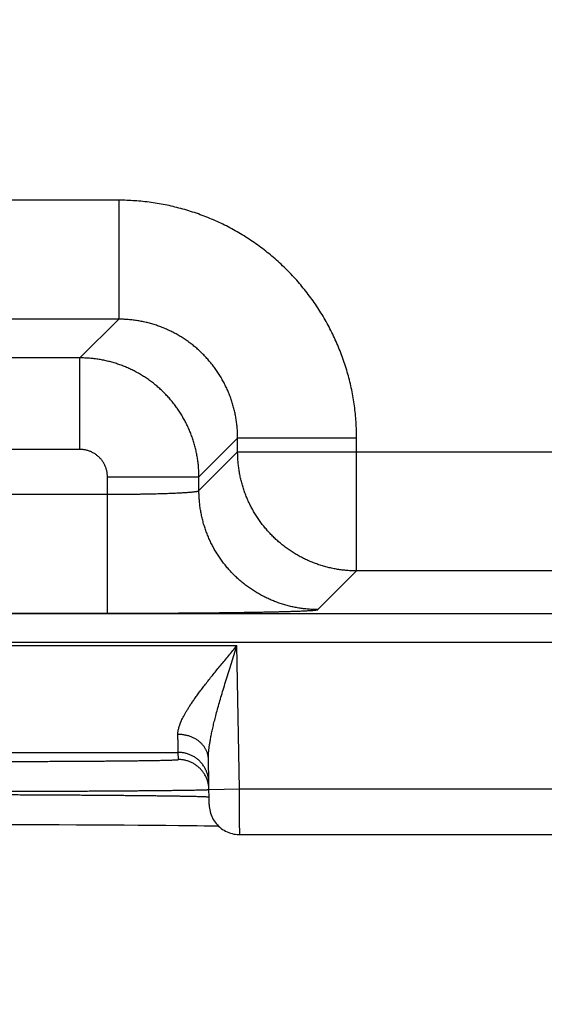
# Model space of a CAD drawing. Header units: inches. Extents: x 0 to 34, y 0 to 22.
# Tile 128 of 152: x 23.041 to 23.385, y 14.014 to 14.66. Entities that reach past the tile are written whole.
import ezdxf

# ---------------------------------------------------------------- set-up
doc = ezdxf.new("R2010")
doc.units = ezdxf.units.IN
doc.header["$LTSCALE"] = 1.87
doc.header["$MEASUREMENT"] = 0
doc.layers.get('0').update_dxf_attribs({"linetype": 'CONTINUOUS'})
doc.layers.add('DIMENSIONS', color=7, linetype='CONTINUOUS')
doc.styles.get("Standard").update_dxf_attribs({"font": 'txt', "width": 0.8})
doc.dimstyles.new('DIMSTYLE_1', dxfattribs={"dimtxt": 0.125, "dimasz": 0.18, "dimexe": 0.18, "dimexo": 0.0625, "dimgap": 0.09, "dimtad": 0, "dimtih": 1, "dimtoh": 1, "dimdec": 3, "dimzin": 4, "dimdsep": 46, "dimtxsty": 'STANDARD', "dimblk": '_FILLED', "dimblk1": '_FILLED', "dimblk2": '_FILLED', "dimcen": 0.09, "dimadec": 0, "dimazin": 0, "dimtp": 0.01, "dimtm": 0.01, "dimtfac": 1, "dimtdec": 3, "dimtofl": 0, "dimtmove": 0, "dimatfit": 3, "dimldrblk": '_FILLED', "dimfxl": 1, "dimtolj": 1, "dimtzin": 4, "dimarcsym": 0})

# ---------------------------------------------------------------- blocks, each defined once
blk = doc.blocks.new('_FILLED')
at = {"color": 0, "linetype": 'BYBLOCK'}
blk.add_solid([(0, 0), (-1, 0.1736), (-1, -0.1736)], dxfattribs=at)
blk = doc.blocks.new('*D14')
at = {"layer": 'DIMENSIONS', "color": 2, "linetype": 'CONTINUOUS'}
for p, q in [((22.9368, 14.9434), (22.9368, 12.50066)), ((23.8668, 14.9434), (23.8668, 12.50066)), ((22.9368, 12.62566), (22.5768, 12.62566)), ((23.8668, 12.62566), (24.2268, 12.62566))]:
    blk.add_line(p, q, dxfattribs=at)
at = {"layer": 'DIMENSIONS', "color": 2, "linetype": 'CONTINUOUS', "xscale": 0.18, "yscale": 0.18, "zscale": 0.18}
blk.add_blockref('_FILLED', (22.9368, 12.62566), dxfattribs=at)
at = {"layer": 'DIMENSIONS', "color": 2, "linetype": 'CONTINUOUS', "xscale": 0.18, "yscale": 0.18, "zscale": 0.18, "rotation": 180}
blk.add_blockref('_FILLED', (23.8668, 12.62566), dxfattribs=at)
at = {"layer": 'DIMENSIONS', "color": 2, "linetype": 'CONTINUOUS', "width": 0.8}
for s, p in [('.930', (23.05773, 12.56316)), ('[', (23.05773, 12.37566)), (']', (23.65773, 12.37566)), ('23.62', (23.15773, 12.37566))]:
    blk.add_text(s, height=0.125, dxfattribs=at).set_placement(p)

msp = doc.modelspace()

# ---------------------------------------------------------------- linework, layer by layer
at = {"color": 7, "linetype": 'CONTINUOUS'}
for p, q in [((23.10596, 14.54153), (22.95565, 14.54153)), ((23.10596, 14.54153), (23.10596, 14.46354)), ((23.10596, 14.46354), (22.95565, 14.46354)), ((23.10596, 14.46354), (23.08059, 14.43817)), ((23.08059, 14.43817), (22.98102, 14.43817)), ((23.08059, 14.37818), (23.08059, 14.43817)), ((23.18395, 14.38555), (23.15858, 14.36019)), ((23.26193, 14.38555), (23.18395, 14.38555)), ((23.18395, 14.37653), (23.18395, 14.38555)), ((23.26193, 14.29854), (23.26193, 14.38555)), ((23.08059, 14.37818), (22.98102, 14.37818)), ((23.15858, 14.35116), (23.18395, 14.37653)), ((23.18395, 14.37653), (23.80766, 14.37653)), ((23.09859, 14.36019), (23.15858, 14.36019)), ((23.09859, 14.27081), (23.09859, 14.36019)), ((23.15858, 14.35116), (23.15858, 14.36019)), ((22.96302, 14.3488), (23.09859, 14.3488)), ((23.23657, 14.27317), (23.26193, 14.29854)), ((23.72967, 14.29854), (23.26193, 14.29854)), ((16.83312, 14.27072), (24.22349, 14.27072)), ((22.96302, 14.27081), (23.09859, 14.27081)), ((16.83312, 14.25173), (24.22349, 14.25173)), ((22.50613, 14.24955), (23.18348, 14.24955)), ((23.18512, 14.15566), (23.18348, 14.24955)), ((22.54456, 14.17956), (23.14504, 14.17956)), ((23.14512, 14.17488), (23.14504, 14.17956)), ((23.16529, 14.14531), (23.16477, 14.17507)), ((23.16512, 14.15531), (23.18512, 14.15566)), ((23.18512, 14.15566), (23.43449, 14.15566)), ((23.03166, 14.13231), (23.04366, 14.13229)), ((23.04366, 14.13229), (23.05545, 14.13226)), ((23.05545, 14.13226), (23.06698, 14.13222)), ((23.06698, 14.13222), (23.07821, 14.13217)), ((23.07821, 14.13217), (23.08909, 14.13212)), ((23.08909, 14.13212), (23.09957, 14.13207)), ((23.09957, 14.13207), (23.10962, 14.13201)), ((23.10962, 14.13201), (23.11882, 14.13194)), ((23.11882, 14.13194), (23.12688, 14.13188)), ((23.12688, 14.13188), (23.13696, 14.13179)), ((23.13696, 14.13179), (23.14525, 14.1317)), ((23.14525, 14.1317), (23.15202, 14.13162)), ((23.15202, 14.13162), (23.15751, 14.13154)), ((23.15751, 14.13154), (23.16207, 14.13147)), ((23.16207, 14.13147), (23.16706, 14.13139)), ((23.18529, 14.12566), (23.43432, 14.12566))]:
    msp.add_line(p, q, dxfattribs=at)
for points in [[(23.16529, 14.14531), (23.16534, 14.14418), (23.16546, 14.14306), (23.16564, 14.14195), (23.16588, 14.14084), (23.16618, 14.13975), (23.16655, 14.13869), (23.16697, 14.13764), (23.16745, 14.13662), (23.16799, 14.13563), (23.16858, 14.13466), (23.16923, 14.13374), (23.16993, 14.13285), (23.17068, 14.13201), (23.17147, 14.1312), (23.17231, 14.13045), (23.17319, 14.12974), (23.17411, 14.12908), (23.17506, 14.12847), (23.17605, 14.12792), (23.17706, 14.12743), (23.17811, 14.127), (23.17917, 14.12662), (23.18026, 14.12631), (23.18136, 14.12605), (23.18247, 14.12586), (23.18359, 14.12573), (23.18472, 14.12567), (23.18529, 14.12566)], [(23.16706, 14.13139), (23.17109, 14.13131), (23.17138, 14.1313)]]:
    msp.add_lwpolyline(points, dxfattribs=at)
for points, knots in [([(23.26193, 14.38555), (23.26193, 14.38733), (23.26187, 14.39087), (23.2616, 14.39618), (23.26115, 14.40149), (23.26052, 14.40678), (23.2597, 14.41204), (23.25871, 14.41727), (23.25754, 14.42247), (23.25619, 14.42763), (23.25466, 14.43273), (23.25296, 14.43778), (23.25109, 14.44278), (23.24906, 14.4477), (23.24685, 14.45255), (23.24448, 14.45732), (23.24195, 14.46201), (23.23926, 14.46661), (23.23642, 14.47111), (23.23342, 14.47552), (23.23027, 14.47982), (23.22698, 14.48401), (23.22355, 14.48808), (23.21998, 14.49204), (23.21628, 14.49587), (23.21245, 14.49957), (23.20849, 14.50314), (23.20442, 14.50657), (23.20023, 14.50986), (23.19593, 14.51301), (23.19152, 14.51601), (23.18702, 14.51885), (23.18242, 14.52154), (23.17773, 14.52407), (23.17296, 14.52644), (23.16811, 14.52865), (23.16319, 14.53069), (23.1582, 14.53256), (23.15314, 14.53426), (23.14804, 14.53578), (23.14288, 14.53713), (23.13768, 14.5383), (23.13245, 14.5393), (23.12718, 14.54011), (23.12189, 14.54075), (23.11659, 14.5412), (23.11127, 14.54147), (23.10773, 14.54153), (23.10596, 14.54153)], [0, 0, 0, 0, 0.021679, 0.043391, 0.065125, 0.086868, 0.108612, 0.130348, 0.152083, 0.173825, 0.195576, 0.217329, 0.239078, 0.260824, 0.282566, 0.304307, 0.326048, 0.34779, 0.369532, 0.391275, 0.413018, 0.43476, 0.456502, 0.478244, 0.499987, 0.521728, 0.54347, 0.565212, 0.586954, 0.608697, 0.63044, 0.652182, 0.673925, 0.695668, 0.717409, 0.73915, 0.760892, 0.782639, 0.804392, 0.826144, 0.847888, 0.869627, 0.891369, 0.913118, 0.934866, 0.956604, 0.978319, 1, 1, 1, 1]), ([(23.18395, 14.38555), (23.18395, 14.3866), (23.18391, 14.3887), (23.18372, 14.39183), (23.1834, 14.39496), (23.18296, 14.39807), (23.1824, 14.40117), (23.18171, 14.40423), (23.18089, 14.40727), (23.17996, 14.41027), (23.17891, 14.41323), (23.17773, 14.41614), (23.17644, 14.41901), (23.17504, 14.42182), (23.17353, 14.42457), (23.1719, 14.42726), (23.17017, 14.42988), (23.16834, 14.43243), (23.1664, 14.4349), (23.16436, 14.43729), (23.16223, 14.4396), (23.16001, 14.44182), (23.15771, 14.44395), (23.15531, 14.44599), (23.15284, 14.44792), (23.15029, 14.44976), (23.14767, 14.45149), (23.14498, 14.45312), (23.14223, 14.45463), (23.13942, 14.45604), (23.13655, 14.45733), (23.13364, 14.4585), (23.13068, 14.45955), (23.12768, 14.46049), (23.12464, 14.4613), (23.12157, 14.46199), (23.11848, 14.46256), (23.11537, 14.463), (23.11224, 14.46331), (23.1091, 14.4635), (23.10701, 14.46354), (23.10596, 14.46354)], [0, 0, 0, 0, 0.025651, 0.0513, 0.076947, 0.102591, 0.128237, 0.153883, 0.179527, 0.205168, 0.230806, 0.256442, 0.282076, 0.307709, 0.333341, 0.358973, 0.384606, 0.410237, 0.435867, 0.461498, 0.487129, 0.512759, 0.538389, 0.564021, 0.589654, 0.615288, 0.640922, 0.666557, 0.692194, 0.717832, 0.74347, 0.769112, 0.794758, 0.820409, 0.846064, 0.871721, 0.897376, 0.923029, 0.948682, 0.974339, 1, 1, 1, 1]), ([(23.15858, 14.36019), (23.15858, 14.36123), (23.15853, 14.36333), (23.15834, 14.36647), (23.15803, 14.36959), (23.15758, 14.3727), (23.15702, 14.37579), (23.15633, 14.37886), (23.15551, 14.3819), (23.15458, 14.3849), (23.15352, 14.38786), (23.15235, 14.39077), (23.15106, 14.39364), (23.14965, 14.39645), (23.14813, 14.3992), (23.14651, 14.40188), (23.14478, 14.4045), (23.14294, 14.40705), (23.14101, 14.40952), (23.13897, 14.41191), (23.13684, 14.41422), (23.13462, 14.41644), (23.13231, 14.41857), (23.12992, 14.4206), (23.12745, 14.42254), (23.1249, 14.42438), (23.12228, 14.42611), (23.11959, 14.42774), (23.11683, 14.42925), (23.11402, 14.43066), (23.11116, 14.43195), (23.10824, 14.43312), (23.10528, 14.43418), (23.10228, 14.43511), (23.09925, 14.43593), (23.09618, 14.43662), (23.09309, 14.43718), (23.08998, 14.43762), (23.08686, 14.43794), (23.08373, 14.43813), (23.08164, 14.43817), (23.08059, 14.43817)], [0, 0, 0, 0, 0.025654, 0.051308, 0.07696, 0.10261, 0.12826, 0.153911, 0.179561, 0.20521, 0.230858, 0.256509, 0.282162, 0.307808, 0.333438, 0.359057, 0.384673, 0.410292, 0.435917, 0.461549, 0.487184, 0.512817, 0.538448, 0.564085, 0.589732, 0.615384, 0.641033, 0.666681, 0.692332, 0.717988, 0.743643, 0.769292, 0.794937, 0.820583, 0.846232, 0.871875, 0.897507, 0.923129, 0.948749, 0.974372, 1, 1, 1, 1]), ([(23.09859, 14.36019), (23.09859, 14.36053), (23.09857, 14.36122), (23.09848, 14.36226), (23.09833, 14.36329), (23.09812, 14.36432), (23.09785, 14.36533), (23.09752, 14.36633), (23.09713, 14.36731), (23.09669, 14.36826), (23.09619, 14.36918), (23.09564, 14.37007), (23.09504, 14.37093), (23.09439, 14.37176), (23.09369, 14.37254), (23.09295, 14.37328), (23.09216, 14.37398), (23.09134, 14.37463), (23.09048, 14.37523), (23.08959, 14.37578), (23.08867, 14.37628), (23.08771, 14.37672), (23.08674, 14.37711), (23.08574, 14.37744), (23.08473, 14.37771), (23.0837, 14.37792), (23.08266, 14.37807), (23.08163, 14.37816), (23.08093, 14.37818), (23.08059, 14.37818)], [0, 0, 0, 0, 0.036617, 0.073427, 0.110383, 0.147443, 0.184567, 0.221713, 0.258844, 0.295937, 0.333007, 0.370073, 0.407151, 0.444244, 0.481347, 0.518455, 0.555564, 0.592666, 0.629753, 0.666826, 0.703904, 0.741008, 0.778157, 0.815328, 0.852478, 0.889563, 0.92654, 0.963368, 1, 1, 1, 1]), ([(23.26193, 14.29854), (23.26089, 14.29854), (23.25879, 14.29859), (23.25566, 14.29878), (23.25253, 14.29909), (23.24942, 14.29954), (23.24633, 14.3001), (23.24327, 14.30079), (23.24023, 14.30161), (23.23724, 14.30254), (23.23428, 14.3036), (23.23136, 14.30477), (23.2285, 14.30606), (23.22569, 14.30747), (23.22294, 14.30898), (23.22025, 14.31061), (23.21763, 14.31234), (23.21508, 14.31418), (23.2126, 14.31611), (23.21021, 14.31815), (23.2079, 14.32028), (23.20568, 14.3225), (23.20355, 14.32481), (23.20151, 14.32721), (23.19958, 14.32968), (23.19774, 14.33223), (23.19601, 14.33485), (23.19438, 14.33754), (23.19287, 14.34029), (23.19146, 14.3431), (23.19017, 14.34596), (23.189, 14.34888), (23.18794, 14.35184), (23.18701, 14.35484), (23.1862, 14.35787), (23.18551, 14.36093), (23.18494, 14.36402), (23.1845, 14.36713), (23.18418, 14.37026), (23.18399, 14.37339), (23.18395, 14.37549), (23.18395, 14.37653)], [0, 0, 0, 0, 0.02564, 0.05128, 0.076921, 0.102562, 0.128203, 0.153844, 0.179486, 0.205128, 0.23077, 0.256413, 0.282055, 0.307698, 0.333341, 0.358984, 0.384628, 0.410271, 0.435915, 0.461558, 0.487202, 0.512845, 0.538489, 0.564132, 0.589776, 0.615419, 0.641062, 0.666705, 0.692348, 0.71799, 0.743634, 0.769276, 0.794917, 0.820558, 0.846199, 0.871842, 0.897484, 0.923122, 0.948753, 0.974378, 1, 1, 1, 1]), ([(23.09859, 14.3488), (23.09945, 14.3488), (23.10117, 14.3488), (23.10375, 14.3488), (23.10632, 14.34881), (23.10888, 14.34883), (23.11142, 14.34885), (23.11393, 14.34887), (23.11642, 14.3489), (23.11887, 14.34894), (23.12128, 14.34897), (23.12366, 14.34901), (23.12598, 14.34906), (23.12826, 14.34911), (23.13048, 14.34916), (23.13264, 14.34922), (23.13473, 14.34928), (23.13676, 14.34934), (23.13872, 14.34941), (23.1406, 14.34948), (23.14241, 14.34956), (23.14413, 14.34963), (23.14577, 14.34971), (23.14732, 14.3498), (23.14879, 14.34988), (23.15015, 14.34997), (23.15143, 14.35006), (23.1526, 14.35015), (23.15367, 14.35025), (23.15464, 14.35034), (23.15551, 14.35044), (23.15627, 14.35054), (23.15693, 14.35064), (23.15747, 14.35074), (23.15791, 14.35084), (23.15823, 14.35094), (23.15845, 14.35103), (23.15856, 14.35112), (23.15858, 14.35116)], [0, 0, 0, 0, 0.043015, 0.085944, 0.128707, 0.171229, 0.213434, 0.255247, 0.296593, 0.337398, 0.377584, 0.417069, 0.455773, 0.493616, 0.530527, 0.566451, 0.601331, 0.635102, 0.667699, 0.699059, 0.729121, 0.757835, 0.785147, 0.811006, 0.835359, 0.858165, 0.879383, 0.898972, 0.916894, 0.933119, 0.947622, 0.960379, 0.971368, 0.980577, 0.988002, 0.993655, 0.997589, 1, 1, 1, 1]), ([(23.23657, 14.27317), (23.23552, 14.27317), (23.23342, 14.27322), (23.23029, 14.27341), (23.22716, 14.27372), (23.22405, 14.27417), (23.22096, 14.27473), (23.2179, 14.27542), (23.21487, 14.27624), (23.21187, 14.27717), (23.20891, 14.27823), (23.20599, 14.2794), (23.20313, 14.28069), (23.20032, 14.2821), (23.19757, 14.28361), (23.19488, 14.28524), (23.19226, 14.28697), (23.18971, 14.28881), (23.18724, 14.29074), (23.18484, 14.29278), (23.18253, 14.29491), (23.18031, 14.29713), (23.17818, 14.29944), (23.17615, 14.30183), (23.17421, 14.30431), (23.17237, 14.30686), (23.17064, 14.30948), (23.16902, 14.31216), (23.1675, 14.31492), (23.1661, 14.31773), (23.16481, 14.32059), (23.16363, 14.3235), (23.16258, 14.32646), (23.16164, 14.32946), (23.16083, 14.3325), (23.16014, 14.33556), (23.15957, 14.33865), (23.15913, 14.34176), (23.15881, 14.34489), (23.15862, 14.34802), (23.15858, 14.35012), (23.15858, 14.35116)], [0, 0, 0, 0, 0.025639, 0.051278, 0.076917, 0.102557, 0.128197, 0.153837, 0.179478, 0.205119, 0.23076, 0.256401, 0.282043, 0.307684, 0.333326, 0.358968, 0.38461, 0.410253, 0.435895, 0.461537, 0.48718, 0.512822, 0.538465, 0.564107, 0.58975, 0.615392, 0.641034, 0.666676, 0.692318, 0.717959, 0.743601, 0.769242, 0.794883, 0.820523, 0.846164, 0.871804, 0.897444, 0.923083, 0.948722, 0.974361, 1, 1, 1, 1]), ([(23.09859, 14.27081), (23.10017, 14.27081), (23.10333, 14.27081), (23.10808, 14.27081), (23.11282, 14.27082), (23.11755, 14.27083), (23.12225, 14.27084), (23.12692, 14.27086), (23.13157, 14.27088), (23.13617, 14.2709), (23.14073, 14.27092), (23.14524, 14.27095), (23.14969, 14.27098), (23.15408, 14.27101), (23.15841, 14.27104), (23.16266, 14.27108), (23.16684, 14.27112), (23.17094, 14.27116), (23.17495, 14.27121), (23.17887, 14.27126), (23.18269, 14.27131), (23.18642, 14.27136), (23.19004, 14.27141), (23.19355, 14.27147), (23.19694, 14.27153), (23.20022, 14.27159), (23.20338, 14.27165), (23.20642, 14.27171), (23.20932, 14.27178), (23.2121, 14.27184), (23.21473, 14.27191), (23.21723, 14.27198), (23.21959, 14.27206), (23.22181, 14.27213), (23.22387, 14.2722), (23.22579, 14.27228), (23.22756, 14.27236), (23.22917, 14.27244), (23.23063, 14.27251), (23.23193, 14.27259), (23.23307, 14.27267), (23.23405, 14.27275), (23.23487, 14.27283), (23.23552, 14.27291), (23.23602, 14.27299), (23.23635, 14.27307), (23.23652, 14.27313), (23.23657, 14.27317)], [0, 0, 0, 0, 0.034377, 0.068776, 0.103134, 0.137387, 0.171477, 0.205352, 0.238982, 0.27234, 0.305386, 0.338068, 0.37034, 0.402165, 0.433509, 0.464336, 0.494612, 0.524302, 0.55337, 0.581776, 0.609488, 0.636476, 0.66271, 0.688154, 0.712775, 0.736544, 0.759436, 0.781429, 0.802493, 0.822599, 0.841721, 0.859839, 0.876938, 0.892993, 0.907983, 0.921889, 0.934698, 0.946399, 0.956977, 0.966415, 0.974701, 0.981827, 0.987789, 0.992582, 0.996204, 0.998662, 1, 1, 1, 1]), ([(23.14478, 14.19135), (23.14477, 14.19165), (23.14478, 14.19227), (23.14487, 14.19323), (23.14504, 14.19425), (23.14528, 14.19533), (23.1456, 14.19648), (23.14601, 14.1977), (23.14652, 14.199), (23.14711, 14.20038), (23.14781, 14.20185), (23.14862, 14.20342), (23.14954, 14.20508), (23.15057, 14.20685), (23.15173, 14.20873), (23.15301, 14.21071), (23.15442, 14.21281), (23.15596, 14.21503), (23.15764, 14.21737), (23.15945, 14.21982), (23.16139, 14.22239), (23.16347, 14.22508), (23.16566, 14.22787), (23.16797, 14.23076), (23.17038, 14.23374), (23.17289, 14.23681), (23.17547, 14.23993), (23.1781, 14.24311), (23.18078, 14.24632), (23.18257, 14.24847), (23.18348, 14.24955)], [0, 0, 0, 0, 0.01275, 0.026313, 0.04083, 0.056437, 0.073267, 0.091455, 0.111129, 0.132408, 0.155418, 0.180287, 0.207132, 0.236063, 0.267185, 0.300597, 0.336374, 0.374572, 0.415242, 0.458388, 0.503979, 0.551969, 0.602249, 0.654669, 0.709048, 0.765113, 0.822551, 0.881049, 0.940302, 1, 1, 1, 1]), ([(23.16477, 14.17507), (23.16476, 14.1756), (23.16477, 14.1767), (23.16484, 14.17844), (23.16499, 14.18034), (23.16522, 14.18244), (23.16553, 14.18474), (23.16594, 14.18726), (23.16645, 14.19002), (23.16707, 14.19303), (23.16781, 14.19632), (23.16867, 14.19988), (23.16965, 14.20372), (23.17076, 14.20786), (23.172, 14.21229), (23.17337, 14.217), (23.17485, 14.22197), (23.17644, 14.22718), (23.17811, 14.23259), (23.17986, 14.23815), (23.18166, 14.24383), (23.18287, 14.24764), (23.18348, 14.24955)], [0, 0, 0, 0, 0.020477, 0.042958, 0.0677, 0.094959, 0.125004, 0.158104, 0.194485, 0.234375, 0.277979, 0.325484, 0.377034, 0.432689, 0.492445, 0.556168, 0.623638, 0.694494, 0.768244, 0.844202, 0.921674, 1, 1, 1, 1]), ([(23.14504, 14.17956), (23.14504, 14.17959), (23.14504, 14.17968), (23.14503, 14.17989), (23.14503, 14.18021), (23.14502, 14.18066), (23.145, 14.18122), (23.14499, 14.1819), (23.14497, 14.18269), (23.14495, 14.18361), (23.14493, 14.18463), (23.1449, 14.18577), (23.14487, 14.18701), (23.14484, 14.18836), (23.14481, 14.18982), (23.14479, 14.19083), (23.14478, 14.19135)], [0, 0, 0, 0, 0.007235, 0.024643, 0.052199, 0.08986, 0.137566, 0.195238, 0.262779, 0.34007, 0.42698, 0.523359, 0.629043, 0.74385, 0.86758, 1, 1, 1, 1]), ([(23.16477, 14.17507), (23.16477, 14.17538), (23.16474, 14.17599), (23.16463, 14.17691), (23.16446, 14.17783), (23.16423, 14.17873), (23.16394, 14.17962), (23.16359, 14.1805), (23.16318, 14.18136), (23.16271, 14.1822), (23.16219, 14.18301), (23.16162, 14.1838), (23.16099, 14.18456), (23.16031, 14.18529), (23.15959, 14.18599), (23.15882, 14.18665), (23.158, 14.18728), (23.15715, 14.18786), (23.15626, 14.18841), (23.15533, 14.18891), (23.15437, 14.18937), (23.15338, 14.18979), (23.15236, 14.19016), (23.15132, 14.19048), (23.15026, 14.19075), (23.14919, 14.19097), (23.1481, 14.19115), (23.147, 14.19127), (23.14589, 14.19134), (23.14515, 14.19135), (23.14478, 14.19135)], [0, 0, 0, 0, 0.032392, 0.064828, 0.097353, 0.130008, 0.162834, 0.195869, 0.229147, 0.262697, 0.296548, 0.33072, 0.365232, 0.400097, 0.435322, 0.470912, 0.506865, 0.543177, 0.579837, 0.616833, 0.654147, 0.691759, 0.729644, 0.767777, 0.806128, 0.844665, 0.883356, 0.922166, 0.96106, 1, 1, 1, 1]), ([(22.99517, 14.17357), (22.99688, 14.17357), (23.00029, 14.17357), (23.00541, 14.17357), (23.01052, 14.17358), (23.0156, 14.17358), (23.02066, 14.17359), (23.02568, 14.1736), (23.03068, 14.17361), (23.03563, 14.17362), (23.04053, 14.17363), (23.04538, 14.17364), (23.05017, 14.17366), (23.0549, 14.17368), (23.05956, 14.1737), (23.06415, 14.17372), (23.06865, 14.17374), (23.07307, 14.17376), (23.07739, 14.17378), (23.08162, 14.17381), (23.08575, 14.17383), (23.08977, 14.17386), (23.09369, 14.17389), (23.09749, 14.17392), (23.10117, 14.17395), (23.10472, 14.17398), (23.10815, 14.17402), (23.11145, 14.17405), (23.11461, 14.17409), (23.11763, 14.17412), (23.12051, 14.17416), (23.12324, 14.1742), (23.12583, 14.17424), (23.12826, 14.17427), (23.13054, 14.17431), (23.13266, 14.17435), (23.13461, 14.1744), (23.13641, 14.17444), (23.13804, 14.17448), (23.13951, 14.17452), (23.1408, 14.17457), (23.14193, 14.17461), (23.14288, 14.17465), (23.14367, 14.17469), (23.14427, 14.17474), (23.14474, 14.17478), (23.14495, 14.17482), (23.14512, 14.17485), (23.14512, 14.17488)], [0, 0, 0, 0, 0.034192, 0.068329, 0.102371, 0.136281, 0.170017, 0.203545, 0.236831, 0.269845, 0.30255, 0.33491, 0.366885, 0.398434, 0.429514, 0.460087, 0.490119, 0.519578, 0.548432, 0.576647, 0.604191, 0.631032, 0.657136, 0.682475, 0.707019, 0.730741, 0.753611, 0.775602, 0.796688, 0.816845, 0.836051, 0.854285, 0.871522, 0.887742, 0.902928, 0.917067, 0.93014, 0.942129, 0.953015, 0.962787, 0.971436, 0.978954, 0.985334, 0.990566, 0.994646, 0.99757, 0.999343, 1, 1, 1, 1]), ([(23.16504, 14.15991), (23.16503, 14.16028), (23.165, 14.16102), (23.16489, 14.16212), (23.16471, 14.16322), (23.16448, 14.1643), (23.16419, 14.16537), (23.16384, 14.16642), (23.16343, 14.16746), (23.16296, 14.16846), (23.16244, 14.16944), (23.16186, 14.17039), (23.16124, 14.17131), (23.16056, 14.17219), (23.15984, 14.17303), (23.15907, 14.17383), (23.15825, 14.17459), (23.1574, 14.17529), (23.15651, 14.17596), (23.15558, 14.17657), (23.15462, 14.17712), (23.15363, 14.17763), (23.15262, 14.17808), (23.15158, 14.17847), (23.15052, 14.1788), (23.14945, 14.17908), (23.14836, 14.17929), (23.14726, 14.17944), (23.14615, 14.17954), (23.14541, 14.17956), (23.14504, 14.17956)], [0, 0, 0, 0, 0.035714, 0.071427, 0.107141, 0.142855, 0.178568, 0.214282, 0.249996, 0.28571, 0.321424, 0.357138, 0.392852, 0.428566, 0.46428, 0.499994, 0.535708, 0.571423, 0.607137, 0.642852, 0.678566, 0.714281, 0.749996, 0.785711, 0.821425, 0.85714, 0.892855, 0.92857, 0.964285, 1, 1, 1, 1]), ([(23.16512, 14.15531), (23.16511, 14.15565), (23.16508, 14.15637), (23.16497, 14.15744), (23.1648, 14.15854), (23.16456, 14.15962), (23.16427, 14.16069), (23.16392, 14.16175), (23.16351, 14.16278), (23.16304, 14.16378), (23.16252, 14.16476), (23.16195, 14.16571), (23.16132, 14.16663), (23.16064, 14.16751), (23.15992, 14.16835), (23.15915, 14.16915), (23.15834, 14.16991), (23.15748, 14.17062), (23.15659, 14.17128), (23.15566, 14.17189), (23.1547, 14.17245), (23.15372, 14.17295), (23.1527, 14.1734), (23.15166, 14.17379), (23.1506, 14.17412), (23.14953, 14.1744), (23.14844, 14.17461), (23.14734, 14.17477), (23.14623, 14.17486), (23.14549, 14.17488), (23.14512, 14.17488)], [0, 0, 0, 0, 0.033068, 0.068879, 0.104691, 0.140503, 0.176314, 0.212126, 0.247938, 0.28375, 0.319562, 0.355374, 0.391186, 0.426998, 0.46281, 0.498622, 0.534434, 0.570247, 0.606059, 0.641872, 0.677684, 0.713497, 0.74931, 0.785123, 0.820935, 0.856748, 0.892561, 0.928374, 0.964187, 1, 1, 1, 1]), ([(23.18529, 14.12566), (23.18529, 14.12567), (23.18529, 14.12575), (23.18529, 14.12579), (23.18529, 14.12601), (23.18529, 14.12625), (23.18528, 14.12659), (23.18528, 14.127), (23.18528, 14.12748), (23.18528, 14.12804), (23.18527, 14.12867), (23.18527, 14.12937), (23.18526, 14.13013), (23.18526, 14.13097), (23.18525, 14.13187), (23.18525, 14.13283), (23.18524, 14.13384), (23.18524, 14.13492), (23.18523, 14.13605), (23.18522, 14.13723), (23.18522, 14.13846), (23.18521, 14.13973), (23.1852, 14.14104), (23.18519, 14.14239), (23.18518, 14.14378), (23.18518, 14.14519), (23.18517, 14.14664), (23.18516, 14.14811), (23.18515, 14.14959), (23.18514, 14.1511), (23.18513, 14.15261), (23.18512, 14.15413), (23.18512, 14.15515), (23.18512, 14.15566)], [0, 0, 0, 0, 0.000595, 0.004039, 0.010065, 0.018655, 0.029787, 0.043434, 0.059568, 0.078155, 0.099139, 0.122458, 0.148059, 0.175886, 0.20586, 0.23789, 0.271894, 0.307796, 0.345498, 0.384878, 0.425819, 0.46823, 0.512022, 0.557096, 0.603345, 0.650638, 0.698835, 0.74781, 0.797448, 0.847622, 0.898198, 0.949037, 1, 1, 1, 1]), ([(22.99517, 14.15392), (22.99706, 14.15392), (23.00085, 14.15393), (23.00652, 14.15394), (23.01219, 14.15396), (23.01783, 14.15397), (23.02344, 14.15399), (23.02902, 14.15401), (23.03457, 14.15403), (23.04007, 14.15405), (23.04552, 14.15407), (23.05091, 14.15409), (23.05625, 14.15411), (23.06151, 14.15413), (23.0667, 14.15415), (23.07181, 14.15418), (23.07683, 14.1542), (23.08176, 14.15423), (23.0866, 14.15426), (23.09133, 14.15428), (23.09595, 14.15431), (23.10047, 14.15434), (23.10486, 14.15437), (23.10913, 14.1544), (23.11328, 14.15443), (23.11729, 14.15446), (23.12117, 14.15449), (23.1249, 14.15452), (23.12849, 14.15456), (23.13194, 14.15459), (23.13523, 14.15462), (23.13836, 14.15466), (23.14133, 14.15469), (23.14415, 14.15472), (23.14679, 14.15476), (23.14927, 14.15479), (23.15157, 14.15482), (23.1537, 14.15486), (23.15565, 14.15489), (23.15743, 14.15493), (23.15902, 14.15496), (23.16043, 14.15499), (23.16165, 14.15503), (23.16269, 14.15506), (23.16355, 14.15509), (23.16419, 14.15513), (23.1647, 14.15515), (23.1649, 14.15519), (23.16503, 14.1552)], [0, 0, 0, 0, 0.033464, 0.066881, 0.100215, 0.13343, 0.166493, 0.19937, 0.232025, 0.264422, 0.296525, 0.328297, 0.359704, 0.390708, 0.42127, 0.451353, 0.480929, 0.509968, 0.538439, 0.566308, 0.593543, 0.620112, 0.645989, 0.671145, 0.695554, 0.719188, 0.74202, 0.764025, 0.785176, 0.805451, 0.824829, 0.843289, 0.860808, 0.877365, 0.892942, 0.907525, 0.921097, 0.933643, 0.945145, 0.955591, 0.964969, 0.973268, 0.980479, 0.986595, 0.991609, 0.995517, 0.998314, 1, 1, 1, 1]), ([(22.9952, 14.15199), (22.9971, 14.15199), (23.00088, 14.15198), (23.00656, 14.15197), (23.01222, 14.15195), (23.01786, 14.15193), (23.02348, 14.15192), (23.02906, 14.1519), (23.03461, 14.15188), (23.04011, 14.15185), (23.04557, 14.15183), (23.05096, 14.15181), (23.0563, 14.15178), (23.06156, 14.15175), (23.06675, 14.15172), (23.07186, 14.15169), (23.07689, 14.15166), (23.08182, 14.15163), (23.08665, 14.1516), (23.09139, 14.15157), (23.09601, 14.15153), (23.10053, 14.15149), (23.10492, 14.15146), (23.10919, 14.15142), (23.11334, 14.15138), (23.11735, 14.15134), (23.12123, 14.1513), (23.12497, 14.15126), (23.12856, 14.15122), (23.132, 14.15118), (23.13529, 14.15114), (23.13843, 14.15109), (23.14141, 14.15105), (23.14422, 14.15101), (23.14686, 14.15096), (23.14934, 14.15092), (23.15164, 14.15087), (23.15378, 14.15083), (23.15573, 14.15079), (23.1575, 14.15074), (23.1591, 14.1507), (23.16051, 14.15065), (23.16173, 14.15061), (23.16277, 14.15056), (23.16363, 14.15052), (23.16428, 14.15047), (23.16478, 14.15044), (23.16499, 14.15039), (23.16511, 14.15038)], [0, 0, 0, 0, 0.033448, 0.066855, 0.100186, 0.133402, 0.16647, 0.199352, 0.23201, 0.264406, 0.296509, 0.328281, 0.359683, 0.390676, 0.421228, 0.451309, 0.480889, 0.50993, 0.538397, 0.566261, 0.593493, 0.620063, 0.645941, 0.671096, 0.695501, 0.719129, 0.741955, 0.763956, 0.785107, 0.805384, 0.824761, 0.843218, 0.860735, 0.877294, 0.892875, 0.907457, 0.921027, 0.933571, 0.945075, 0.955524, 0.964906, 0.97321, 0.980428, 0.986552, 0.991574, 0.995491, 0.998299, 1, 1, 1, 1])]:
    msp.add_open_spline(points, degree=3, knots=knots, dxfattribs=at)
for points in [[(23.16503, 14.1552), (23.16507, 14.1552), (23.16512, 14.15519), (23.16512, 14.15523)], [(23.16511, 14.15038), (23.16515, 14.15037), (23.1652, 14.15037), (23.16521, 14.15033)], [(23.16512, 14.15523), (23.16512, 14.15526), (23.16512, 14.15528), (23.16512, 14.15531)]]:
    msp.add_open_spline(points, degree=3, dxfattribs=at)

# ---------------------------------------------------------------- dimensions: what is measured, and where the dimension line sits
at = {"layer": 'DIMENSIONS', "color": 2, "linetype": 'CONTINUOUS'}
dim = msp.add_linear_dim(base=(22.9368, 12.62566), p1=(23.8668, 14.9434), p2=(22.9368, 14.9434), angle=180, dimstyle='DIMSTYLE_1', dxfattribs=at)
dim.commit()
dim.dimension.update_dxf_attribs({"geometry": '*D14', "text_midpoint": (23.40773, 12.53191), "dimtype": 160})

doc.saveas('drawing.dxf')
